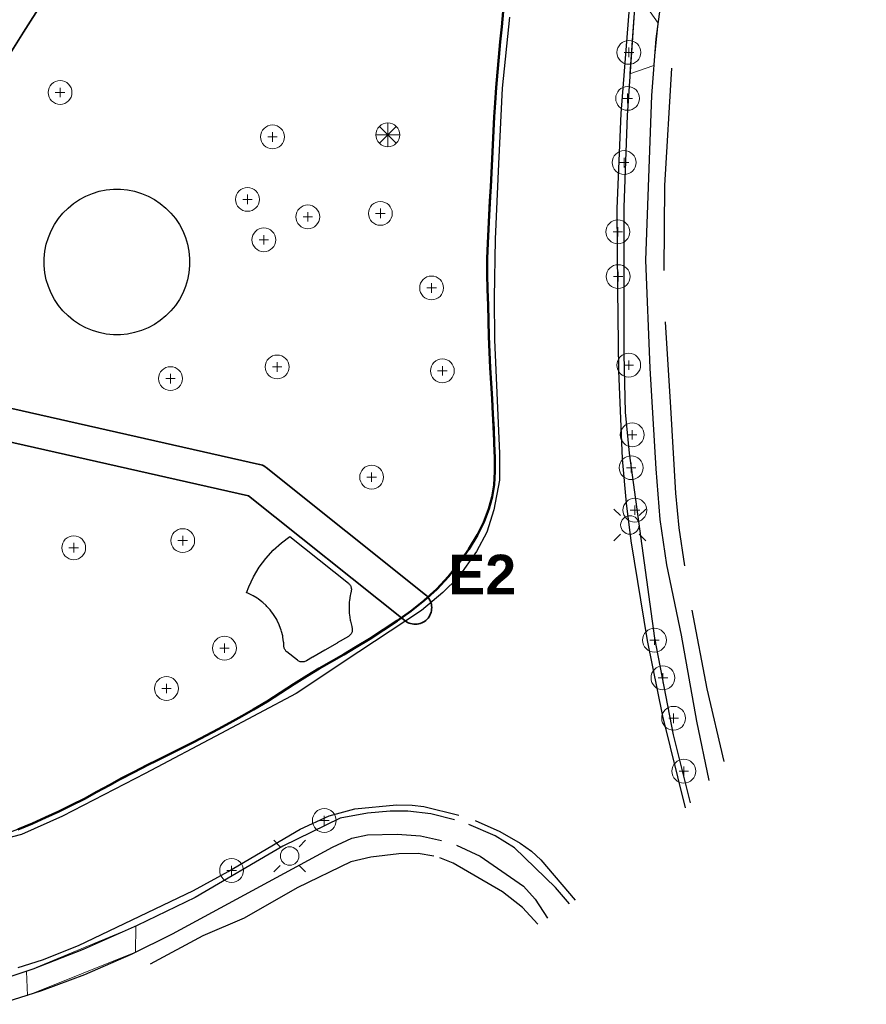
# Model space of a CAD drawing. Header units: metres. Extents: x -6552 to -6384, y 5654608 to 5654799.
# Tile 2 of 4: x -6449 to -6385, y 5654614 to 5654689. Entities that reach past the tile are written whole.
import ezdxf
from ezdxf.enums import TextEntityAlignment as Align

# ---------------------------------------------------------------- set-up
doc = ezdxf.new("R2010")
doc.units = ezdxf.units.M
doc.header["$LTSCALE"] = 0.5
doc.linetypes.add('PHANTOM', pattern=[22, 12, -2, 2, -2, 2, -2])
for name, color, linetype, lineweight in [('L-ANNO-TEXT', 2, 'Continuous', 18), ('L-GRAD-DRAIN', 150, 'Continuous', 25), ('L-HARD-PAVE', 8, 'Continuous', 35), ('L-PLNT-SHRB', 3, 'Continuous', 25), ('V-PROP-LINE', 7, 'PHANTOM', 50), ('V-ROAD-CURB', 7, 'Continuous', 25), ('V-ROAD-SW', 8, 'Continuous', 25), ('V-SITE-HARD', 8, 'Continuous', 18), ('V-UTIL-ELEC', 1, 'Continuous', 18), ('V-VEG-TREE', 94, 'Continuous', 18)]:
    doc.layers.add(name, color=color, linetype=linetype, lineweight=lineweight)
doc.styles.add('BR-TITLE', font='arialbd.ttf')

# ---------------------------------------------------------------- blocks, each defined once
blk = doc.blocks.new('UTIL-LIGHT')
at = {"color": 0, "lineweight": -2}
for p, q in [((-0.707, 0.707), (-1.202, 1.202)), ((0.707, 0.707), (1.202, 1.202)), ((-0.707, -0.707), (-1.202, -1.202)), ((0.707, -0.707), (1.202, -1.202))]:
    blk.add_line(p, q, dxfattribs=at)
blk.add_circle((0, 0), 0.7, dxfattribs=at)
blk = doc.blocks.new('VEG-TREE-DECID')
at = {"color": 0, "lineweight": -2}
for p, q in [((-0.6, 0), (0.6, 0)), ((0, -0.6), (0, 0.6))]:
    blk.add_line(p, q, dxfattribs=at)
blk.add_circle((0, 0), 1.5, dxfattribs=at)
blk = doc.blocks.new('VEG-TREE-CONIF')
at = {"color": 0, "lineweight": -2}
for q in [(0, 1.5), (-1.5, 0), (-1.06, 1.06), (-1.06, -1.06), (1.06, 1.06), (1.5, 0), (0, -1.5), (1.06, -1.06)]:
    blk.add_line((0, 0), q, dxfattribs=at)
blk.add_circle((0, 0), 1.5, dxfattribs=at)

msp = doc.modelspace()

# ---------------------------------------------------------------- linework, layer by layer
at = {"layer": 'L-GRAD-DRAIN'}
msp.add_lwpolyline([(-6443.601, 5654665.278), (-6444.077, 5654665.532), (-6444.526, 5654665.832), (-6444.943, 5654666.174), (-6445.325, 5654666.556), (-6445.667, 5654666.973), (-6445.967, 5654667.422), (-6446.222, 5654667.898), (-6446.428, 5654668.397), (-6446.585, 5654668.913), (-6446.69, 5654669.442), (-6446.743, 5654669.98), (-6446.743, 5654670.519), (-6446.691, 5654671.056), (-6446.585, 5654671.586), (-6446.429, 5654672.102), (-6446.222, 5654672.601), (-6445.968, 5654673.077), (-6445.668, 5654673.526), (-6445.326, 5654673.943), (-6444.944, 5654674.325), (-6444.527, 5654674.667), (-6444.078, 5654674.967), (-6443.602, 5654675.222), (-6443.103, 5654675.428), (-6442.587, 5654675.585), (-6442.058, 5654675.69), (-6441.52, 5654675.743), (-6440.981, 5654675.743), (-6440.444, 5654675.691), (-6439.914, 5654675.585), (-6439.398, 5654675.429), (-6438.899, 5654675.222), (-6438.423, 5654674.968), (-6437.974, 5654674.668), (-6437.557, 5654674.326), (-6437.175, 5654673.944), (-6436.833, 5654673.527), (-6436.533, 5654673.078), (-6436.278, 5654672.602), (-6436.072, 5654672.103), (-6435.915, 5654671.587), (-6435.81, 5654671.058), (-6435.757, 5654670.52), (-6435.757, 5654669.981), (-6435.809, 5654669.444), (-6435.915, 5654668.914), (-6436.071, 5654668.398), (-6436.278, 5654667.899), (-6436.532, 5654667.423), (-6436.832, 5654666.974), (-6437.174, 5654666.557), (-6437.556, 5654666.175), (-6437.973, 5654665.833), (-6438.422, 5654665.533), (-6438.898, 5654665.278), (-6439.397, 5654665.072), (-6439.913, 5654664.915), (-6440.442, 5654664.81), (-6440.98, 5654664.757), (-6441.519, 5654664.757), (-6442.056, 5654664.809), (-6442.586, 5654664.915), (-6443.102, 5654665.071), (-6443.601, 5654665.278)], close=True, dxfattribs=at)
at = {"layer": 'L-HARD-PAVE'}
for points in [[(-6445.565, 5654691.918), (-6448.307, 5654687.595), (-6450.338, 5654684.388)], [(-6457.112, 5654660.98), (-6430.475, 5654654.969), (-6430.366, 5654654.94), (-6430.26, 5654654.9), (-6430.159, 5654654.851), (-6430.062, 5654654.793), (-6429.97, 5654654.727), (-6417.939, 5654645.127), (-6417.847, 5654645.046), (-6417.763, 5654644.956), (-6417.689, 5654644.859), (-6417.624, 5654644.754), (-6417.57, 5654644.644), (-6417.527, 5654644.529), (-6417.496, 5654644.411), (-6417.476, 5654644.29), (-6417.468, 5654644.167), (-6417.473, 5654644.045), (-6417.489, 5654643.923), (-6417.517, 5654643.804), (-6417.557, 5654643.688), (-6417.608, 5654643.576), (-6417.669, 5654643.47), (-6417.741, 5654643.37), (-6417.822, 5654643.278), (-6417.912, 5654643.195), (-6418.01, 5654643.12), (-6418.114, 5654643.056), (-6418.224, 5654643.002), (-6418.339, 5654642.959), (-6418.458, 5654642.927), (-6418.579, 5654642.908), (-6418.701, 5654642.9), (-6418.824, 5654642.904), (-6418.945, 5654642.921), (-6419.065, 5654642.949), (-6419.181, 5654642.989), (-6419.292, 5654643.04), (-6419.398, 5654643.101), (-6419.498, 5654643.173), (-6431.305, 5654652.594), (-6457.418, 5654658.486)]]:
    msp.add_lwpolyline(points, dxfattribs=at)
at = {"layer": 'L-PLNT-SHRB'}
msp.add_lwpolyline([(-6423.765, 5654646.002), (-6423.722, 5654645.964), (-6423.683, 5654645.922), (-6423.648, 5654645.877), (-6423.617, 5654645.829), (-6423.591, 5654645.778), (-6423.57, 5654645.725), (-6423.555, 5654645.67), (-6423.544, 5654645.614), (-6423.539, 5654645.557), (-6423.54, 5654645.5), (-6423.546, 5654645.443), (-6423.557, 5654645.387), (-6423.611, 5654645.168), (-6423.629, 5654645.082), (-6423.688, 5654644.684), (-6423.696, 5654644.596), (-6423.716, 5654644.194), (-6423.716, 5654644.106), (-6423.696, 5654643.704), (-6423.688, 5654643.616), (-6423.629, 5654643.218), (-6423.611, 5654643.132), (-6423.514, 5654642.741), (-6423.494, 5654642.677), (-6423.48, 5654642.622), (-6423.472, 5654642.565), (-6423.468, 5654642.508), (-6423.471, 5654642.451), (-6423.478, 5654642.394), (-6423.491, 5654642.339), (-6423.51, 5654642.285), (-6423.533, 5654642.232), (-6423.561, 5654642.183), (-6423.594, 5654642.136), (-6423.631, 5654642.092), (-6423.672, 5654642.053), (-6423.717, 5654642.017), (-6423.764, 5654641.986), (-6424.615, 5654641.486), (-6424.619, 5654641.483), (-6425.539, 5654640.952), (-6426.461, 5654640.419), (-6426.469, 5654640.414), (-6426.938, 5654640.137), (-6426.991, 5654640.109), (-6427.047, 5654640.086), (-6427.105, 5654640.07), (-6427.164, 5654640.059), (-6427.225, 5654640.054), (-6427.285, 5654640.055), (-6427.345, 5654640.062), (-6427.404, 5654640.075), (-6427.461, 5654640.094), (-6427.516, 5654640.119), (-6427.568, 5654640.149), (-6427.617, 5654640.184), (-6428.411, 5654640.818), (-6428.453, 5654640.855), (-6428.492, 5654640.896), (-6428.527, 5654640.941), (-6428.557, 5654640.988), (-6428.583, 5654641.039), (-6428.604, 5654641.091), (-6428.62, 5654641.145), (-6428.63, 5654641.201), (-6428.636, 5654641.257), (-6428.647, 5654641.494), (-6428.656, 5654641.582), (-6428.708, 5654641.931), (-6428.725, 5654642.018), (-6428.811, 5654642.36), (-6428.837, 5654642.445), (-6428.956, 5654642.777), (-6428.989, 5654642.859), (-6429.14, 5654643.178), (-6429.182, 5654643.256), (-6429.364, 5654643.559), (-6429.413, 5654643.633), (-6429.623, 5654643.916), (-6429.679, 5654643.985), (-6429.916, 5654644.246), (-6429.979, 5654644.309), (-6430.24, 5654644.546), (-6430.309, 5654644.602), (-6430.592, 5654644.812), (-6430.666, 5654644.861), (-6430.969, 5654645.043), (-6431.047, 5654645.085), (-6431.366, 5654645.236), (-6431.448, 5654645.269), (-6431.457, 5654645.273), (-6431.294, 5654645.729), (-6430.936, 5654646.485), (-6430.507, 5654647.202), (-6430.008, 5654647.874), (-6429.447, 5654648.494), (-6428.827, 5654649.056), (-6428.187, 5654649.53), (-6423.765, 5654646.002)], close=True, dxfattribs=at)
at = {"layer": 'V-PROP-LINE'}
msp.add_lwpolyline([(-6412.075, 5654689.163), (-6412.181, 5654688.016), (-6412.292, 5654686.869), (-6412.403, 5654685.722), (-6412.507, 5654684.575), (-6412.601, 5654683.427), (-6412.679, 5654682.278), (-6412.739, 5654681.218), (-6412.795, 5654680.159), (-6412.85, 5654679.099), (-6412.904, 5654678.04), (-6412.959, 5654676.98), (-6413.014, 5654675.918), (-6413.07, 5654674.856), (-6413.125, 5654673.794), (-6413.18, 5654672.732), (-6413.234, 5654671.669), (-6413.269, 5654670.503), (-6413.267, 5654669.336), (-6413.244, 5654668.169), (-6413.214, 5654667.002), (-6413.182, 5654665.817), (-6413.146, 5654664.631), (-6413.102, 5654663.445), (-6413.049, 5654662.26), (-6412.982, 5654661.091), (-6412.908, 5654659.922), (-6412.839, 5654658.752), (-6412.786, 5654657.653), (-6412.745, 5654656.554), (-6412.709, 5654655.455), (-6412.708, 5654654.441), (-6412.759, 5654653.426), (-6412.892, 5654652.508), (-6413.143, 5654651.607), (-6413.533, 5654650.603), (-6414.018, 5654649.643), (-6414.668, 5654648.57), (-6415.383, 5654647.54), (-6416.191, 5654646.511), (-6417.086, 5654645.556), (-6418.042, 5654644.694), (-6419.04, 5654643.891), (-6420.083, 5654643.148), (-6421.112, 5654642.468), (-6422.147, 5654641.803), (-6423.197, 5654641.159), (-6424.116, 5654640.619), (-6425.039, 5654640.086), (-6425.962, 5654639.552), (-6426.879, 5654639.01), (-6427.896, 5654638.378), (-6428.901, 5654637.728), (-6429.909, 5654637.08), (-6430.932, 5654636.457), (-6431.817, 5654635.949), (-6432.71, 5654635.453), (-6433.608, 5654634.969), (-6434.512, 5654634.493), (-6435.418, 5654634.024), (-6436.318, 5654633.569), (-6437.221, 5654633.121), (-6438.125, 5654632.675), (-6439.027, 5654632.226), (-6439.926, 5654631.77), (-6440.874, 5654631.268), (-6441.816, 5654630.754), (-6442.757, 5654630.238), (-6443.703, 5654629.732), (-6444.672, 5654629.238), (-6445.649, 5654628.763), (-6446.635, 5654628.305), (-6447.631, 5654627.863), (-6448.728, 5654627.406)], dxfattribs=at)
at = {"layer": 'V-ROAD-CURB'}
for points in [[(-6398.302, 5654629.037), (-6400.011, 5654635.971), (-6401.156, 5654641.68), (-6402.404, 5654649.2), (-6402.753, 5654652.036), (-6403.045, 5654655.399), (-6403.327, 5654662.047), (-6403.399, 5654668.169), (-6403.461, 5654674.278), (-6403.15, 5654681.461), (-6402.751, 5654686.567), (-6402.35, 5654691.673), (-6401.448, 5654698.223), (-6400.215, 5654705.051), (-6397.941, 5654714.638), (-6396.709, 5654719.579), (-6395.485, 5654724.522), (-6393.48, 5654730.67), (-6391.422, 5654736.238), (-6388.664, 5654742.729), (-6385.906, 5654749.221)], [(-6396.506, 5654631.102), (-6397.445, 5654635.576), (-6398.601, 5654642.088), (-6399.712, 5654647.374), (-6400.198, 5654650.802), (-6400.522, 5654654.629), (-6400.963, 5654662.228), (-6401.297, 5654670.377), (-6401.068, 5654676.596), (-6400.845, 5654682.813), (-6400.506, 5654687.105), (-6399.552, 5654694.201), (-6398.305, 5654701.112), (-6397.057, 5654708.013), (-6395.549, 5654715.597), (-6394.268, 5654721.039), (-6391.947, 5654728.312), (-6391.347, 5654729.968), (-6389.313, 5654735.184), (-6387.267, 5654740.396), (-6384.635, 5654746.553)], [(-6411.602, 5654688.74), (-6412.154, 5654683.364), (-6412.414, 5654677.666), (-6412.666, 5654671.974), (-6412.759, 5654667.535), (-6412.724, 5654664.363), (-6412.347, 5654655.79), (-6412.339, 5654653.774), (-6412.764, 5654651.541), (-6413.311, 5654649.861), (-6414.078, 5654648.404), (-6415.478, 5654646.44), (-6416.623, 5654645.292), (-6418.25, 5654643.951), (-6422.981, 5654640.808), (-6427.706, 5654637.674), (-6433.399, 5654634.651), (-6439.109, 5654631.625), (-6445.357, 5654628.41), (-6448.47, 5654627.03), (-6461.253, 5654623.693)], [(-6448.702, 5654616.989), (-6446.864, 5654617.563), (-6444.153, 5654618.659), (-6435.457, 5654622.804), (-6432.854, 5654624.232), (-6427.409, 5654627.42), (-6425.22, 5654628.441), (-6423.272, 5654628.962), (-6420.124, 5654629.276), (-6418.947, 5654629.253), (-6418.057, 5654629.13), (-6415.43, 5654628.481)], [(-6414.194, 5654628.087), (-6412.31, 5654627.246), (-6410.797, 5654626.374), (-6409.935, 5654625.773), (-6409.229, 5654625.102), (-6406.636, 5654622.07)], [(-6450.185, 5654614.207), (-6446.919, 5654615.251), (-6443.676, 5654616.469), (-6440.15, 5654617.988), (-6437.041, 5654619.519), (-6431.001, 5654622.802), (-6424.962, 5654626.083), (-6423.496, 5654626.759), (-6422.311, 5654627), (-6420.073, 5654627.045), (-6418.318, 5654626.916), (-6416.731, 5654626.567)], [(-6415.587, 5654626.213), (-6413.798, 5654625.381), (-6410.541, 5654623.122), (-6409.644, 5654622.154), (-6408.732, 5654620.701)]]:
    msp.add_lwpolyline(points, dxfattribs=at)
at = {"layer": 'V-ROAD-SW'}
for points in [[(-6385.708, 5654748.829), (-6386.86, 5654746.345), (-6389.473, 5654739.898), (-6391.49, 5654735.185), (-6392.875, 5654731.201), (-6394.393, 5654726.425), (-6395.911, 5654721.629), (-6397.764, 5654713.795), (-6399.376, 5654706.57), (-6400.46, 5654700.069), (-6401.548, 5654693.562), (-6402.148, 5654689.404), (-6402.712, 5654681.314), (-6402.949, 5654674.388), (-6402.956, 5654668.833), (-6402.966, 5654663.283), (-6402.842, 5654658.921), (-6402.543, 5654655.815), (-6401.599, 5654648.832), (-6400.648, 5654641.845), (-6399.219, 5654634.559), (-6397.94, 5654629.42)], [(-6451.302, 5654626.472), (-6448.124, 5654627.654), (-6445.48, 5654628.84), (-6438.799, 5654632.309), (-6432.123, 5654635.781), (-6430.234, 5654636.875), (-6426.572, 5654639.199), (-6422.52, 5654641.574), (-6418.967, 5654643.947), (-6417.791, 5654644.902), (-6416.543, 5654646.102), (-6415.278, 5654647.683), (-6414.146, 5654649.402), (-6413.405, 5654650.907), (-6412.893, 5654652.485), (-6412.78, 5654653.136), (-6412.704, 5654655.161), (-6413.104, 5654663.611), (-6413.272, 5654670.051), (-6412.914, 5654677.011), (-6412.568, 5654683.964), (-6412.093, 5654689.043)], [(-6399.346, 5654684.884), (-6399.886, 5654676.017), (-6399.925, 5654669.598)], [(-6399.837, 5654665.729), (-6399.437, 5654659.266), (-6399.042, 5654652.802), (-6398.794, 5654650.177), (-6398.379, 5654647.3)], [(-6397.816, 5654643.972), (-6396.696, 5654638.013), (-6395.405, 5654632.533)], [(-6415.75, 5654628.146), (-6417.536, 5654628.594), (-6419.266, 5654628.786), (-6420.604, 5654628.777), (-6422.324, 5654628.641), (-6424.387, 5654628.253), (-6428.724, 5654626.143), (-6435.328, 5654622.266), (-6439.724, 5654620.159), (-6443.792, 5654618.346), (-6447.598, 5654616.853), (-6450.358, 5654615.942)], [(-6407.067, 5654621.788), (-6408.115, 5654623.033), (-6411.215, 5654626.021), (-6412.673, 5654626.921), (-6414.669, 5654627.79)], [(-6417.319, 5654625.403), (-6418.488, 5654625.593), (-6419.946, 5654625.574), (-6422.074, 5654625.317), (-6423.571, 5654624.967), (-6427.634, 5654622.992), (-6431.645, 5654620.716), (-6434.761, 5654619.385), (-6438.734, 5654617.25)], [(-6409.443, 5654620.265), (-6410.602, 5654621.521), (-6412.12, 5654622.7), (-6415.844, 5654624.868), (-6416.865, 5654625.269)]]:
    msp.add_lwpolyline(points, dxfattribs=at)
at = {"layer": 'V-SITE-HARD'}
for points in [[(-6402.512, 5654684.451), (-6402.21, 5654688.743), (-6401.987, 5654690.616), (-6400.36, 5654688.285), (-6400.698, 5654685.095), (-6402.512, 5654684.451)], [(-6439.846, 5654618.136), (-6448.013, 5654614.883), (-6448.09, 5654616.684), (-6439.83, 5654620.116), (-6439.846, 5654618.136)]]:
    msp.add_lwpolyline(points, close=True, dxfattribs=at)

# ---------------------------------------------------------------- block references
at = {"layer": 'V-UTIL-ELEC'}
for p in [(-6402.496, 5654650.397), (-6428.201, 5654625.401)]:
    msp.add_blockref('UTIL-LIGHT', p, dxfattribs=at)
at = {"layer": 'V-VEG-TREE', "xscale": 0.6, "yscale": 0.6}
for name, p in [('VEG-TREE-DECID', (-6402.571, 5654686.074)), ('VEG-TREE-DECID', (-6445.546, 5654683.051)), ('VEG-TREE-DECID', (-6402.666, 5654682.604)), ('VEG-TREE-DECID', (-6429.495, 5654679.693)), ('VEG-TREE-CONIF', (-6420.781, 5654679.852)), ('VEG-TREE-DECID', (-6402.927, 5654677.756)), ('VEG-TREE-DECID', (-6431.386, 5654674.977)), ('VEG-TREE-DECID', (-6426.832, 5654673.655)), ('VEG-TREE-DECID', (-6421.35, 5654673.92)), ('VEG-TREE-DECID', (-6403.411, 5654672.525)), ('VEG-TREE-DECID', (-6430.147, 5654671.927)), ('VEG-TREE-DECID', (-6403.381, 5654669.148)), ('VEG-TREE-DECID', (-6417.478, 5654668.289)), ('VEG-TREE-DECID', (-6429.143, 5654662.325)), ('VEG-TREE-DECID', (-6402.587, 5654662.461)), ('VEG-TREE-DECID', (-6437.206, 5654661.446)), ('VEG-TREE-DECID', (-6416.665, 5654662.035)), ('VEG-TREE-DECID', (-6402.321, 5654657.197)), ('VEG-TREE-DECID', (-6402.4, 5654654.721)), ('VEG-TREE-DECID', (-6422.007, 5654654.005)), ('VEG-TREE-DECID', (-6402.118, 5654651.514)), ('VEG-TREE-DECID', (-6444.514, 5654648.676)), ('VEG-TREE-DECID', (-6436.281, 5654649.212)), ('VEG-TREE-DECID', (-6400.636, 5654641.702)), ('VEG-TREE-DECID', (-6433.128, 5654641.097)), ('VEG-TREE-DECID', (-6400.001, 5654638.858)), ('VEG-TREE-DECID', (-6437.51, 5654638.046)), ('VEG-TREE-DECID', (-6399.193, 5654635.802)), ('VEG-TREE-DECID', (-6398.425, 5654631.805)), ('VEG-TREE-DECID', (-6425.582, 5654628.082)), ('VEG-TREE-DECID', (-6432.587, 5654624.308))]:
    msp.add_blockref(name, p, dxfattribs=at)

# ---------------------------------------------------------------- texts
at = {"layer": 'L-ANNO-TEXT', "style": 'BR-TITLE'}
msp.add_text('E2', height=3, dxfattribs=at).set_placement((-6416.218, 5654646.65), align=Align.MIDDLE_LEFT)

doc.saveas('drawing.dxf')
